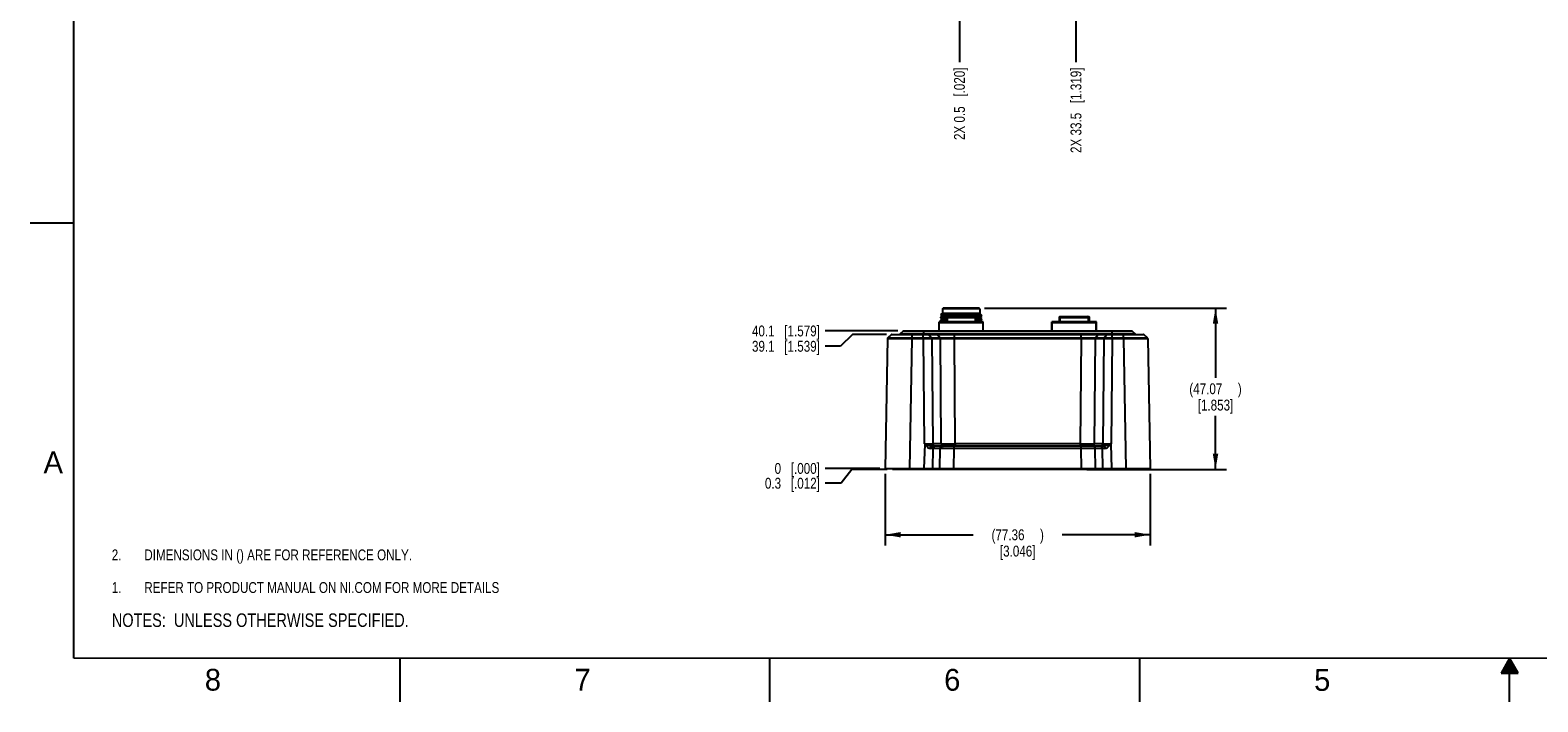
# Model space of a CAD drawing. Header units: inches. Extents: x 0 to 34, y 0 to 22.
# Tile 1 of 88: x 0 to 17.3, y 0 to 7.7. Entities that reach past the tile are written whole.
import ezdxf

# ---------------------------------------------------------------- set-up
doc = ezdxf.new("R2010")
doc.units = ezdxf.units.IN
doc.header["$LTSCALE"] = 1.87
doc.header["$MEASUREMENT"] = 0
doc.layers.get('0').update_dxf_attribs({"linetype": 'CONTINUOUS'})
doc.layers.add('DETAIL', color=7, linetype='CONTINUOUS')
doc.layers.add('DIMENSIONS', color=7, linetype='CONTINUOUS')
doc.styles.get("Standard").update_dxf_attribs({"font": 'txt', "width": 0.8})
doc.styles.add('TEXTSTYLE_2', font='txt')
doc.dimstyles.new('DIMSTYLE_1', dxfattribs={"dimtxt": 0.125, "dimasz": 0.18, "dimexe": 0.125, "dimexo": 0.0625, "dimgap": 0.03125, "dimtad": 0, "dimtih": 1, "dimtoh": 1, "dimdsep": 46, "dimtxsty": 'STANDARD', "dimblk": '_FILLED', "dimblk1": '_FILLED', "dimblk2": '_FILLED', "dimcen": 0.09, "dimadec": 0, "dimazin": 0, "dimtp": 0.001, "dimtm": 0.001, "dimtfac": 1, "dimtofl": 0, "dimtmove": 0, "dimatfit": 3, "dimldrblk": '_FILLED', "dimfxl": 1, "dimtolj": 1, "dimarcsym": 0})
doc.dimstyles.new('DIMSTYLE_2', dxfattribs={"dimtxt": 0.125, "dimasz": 0.18, "dimexe": 0.125, "dimexo": 0.0625, "dimgap": 0.03125, "dimtad": 0, "dimtih": 1, "dimtoh": 1, "dimdsep": 46, "dimtxsty": 'STANDARD', "dimblk": '_FILLED', "dimblk1": '_FILLED', "dimblk2": '_FILLED', "dimcen": 0.09, "dimadec": 0, "dimazin": 0, "dimtfac": 1, "dimtofl": 0, "dimtmove": 0, "dimatfit": 3, "dimldrblk": '_FILLED', "dimfxl": 1, "dimtolj": 1, "dimarcsym": 0})
doc.dimstyles.new('DIMSTYLE_3', dxfattribs={"dimtxt": 0.125, "dimasz": 0.18, "dimexe": 0.125, "dimexo": 0.0625, "dimgap": 0.0625, "dimtad": 0, "dimtih": 1, "dimtoh": 1, "dimdsep": 46, "dimtxsty": 'STANDARD', "dimblk": '_FILLED', "dimblk1": '_FILLED', "dimblk2": '_FILLED', "dimcen": 0.09, "dimadec": 0, "dimazin": 0, "dimtp": 0.001, "dimtm": 0.001, "dimtfac": 1, "dimtofl": 0, "dimtmove": 0, "dimatfit": 3, "dimldrblk": '_FILLED', "dimfxl": 1, "dimtolj": 1, "dimarcsym": 0})

# ---------------------------------------------------------------- blocks, each defined once
blk = doc.blocks.new('CUSTOM_NOTE_BL0', base_point=(3.625, 1.312))
at = {"color": 2, "linetype": 'CONTINUOUS', "width": 0.8}
for s, p in [('1.', (0.938, 1.25)), ('REFER TO PRODUCT MANUAL ON NI.COM FOR MORE DETAILS', (1.312, 1.25))]:
    blk.add_text(s, height=0.125, dxfattribs=at).set_placement(p)
blk = doc.blocks.new('*D0')
at = {"layer": 'DIMENSIONS', "color": 2, "linetype": 'CONTINUOUS'}
for p, q in [((9.441, 2.669), (9.32, 2.511)), ((9.847, 2.669), (9.441, 2.669)), ((9.32, 2.511), (9.137, 2.511))]:
    blk.add_line(p, q, dxfattribs=at)
at = {"layer": 'DIMENSIONS', "color": 2, "linetype": 'CONTINUOUS', "insert": (9.075, 2.573), "char_height": 0.125, "width": 1.025, "attachment_point": 3, "line_spacing_factor": 0.9}
blk.add_mtext('0.3{\\Ftxt.shx;\\W1.000000;\\H0.125000; }[.012]', dxfattribs=at)
blk = doc.blocks.new('_FILLED')
at = {"color": 0, "linetype": 'BYBLOCK'}
blk.add_solid([(0, 0), (-1, 0.174), (-1, -0.174)], dxfattribs=at)
blk = doc.blocks.new('*D1')
at = {"layer": 'DIMENSIONS', "color": 2, "linetype": 'CONTINUOUS'}
blk.add_line((9.762, 2.681), (9.137, 2.681), dxfattribs=at)
at = {"layer": 'DIMENSIONS', "color": 2, "linetype": 'CONTINUOUS', "insert": (9.075, 2.743), "char_height": 0.125, "width": 0.825, "attachment_point": 3, "line_spacing_factor": 0.9}
blk.add_mtext('0{\\Ftxt.shx;\\W1.000000;\\H0.125000; }[.000]', dxfattribs=at)
blk = doc.blocks.new('*D2')
at = {"layer": 'DIMENSIONS', "color": 2, "linetype": 'CONTINUOUS'}
for p, q in [((9.451, 4.22), (9.312, 4.084)), ((9.84, 4.22), (9.451, 4.22)), ((9.312, 4.084), (9.137, 4.084))]:
    blk.add_line(p, q, dxfattribs=at)
at = {"layer": 'DIMENSIONS', "color": 2, "linetype": 'CONTINUOUS', "insert": (9.075, 4.146), "char_height": 0.125, "width": 1.225, "attachment_point": 3, "line_spacing_factor": 0.9}
blk.add_mtext('39.1{\\Ftxt.shx;\\W1.000000;\\H0.125000; }[1.539]', dxfattribs=at)
blk = doc.blocks.new('*D3')
at = {"layer": 'DIMENSIONS', "color": 2, "linetype": 'CONTINUOUS'}
blk.add_line((9.971, 4.259), (9.137, 4.259), dxfattribs=at)
at = {"layer": 'DIMENSIONS', "color": 2, "linetype": 'CONTINUOUS', "insert": (9.075, 4.322), "char_height": 0.125, "width": 1.225, "attachment_point": 3, "line_spacing_factor": 0.9}
blk.add_mtext('40.1{\\Ftxt.shx;\\W1.000000;\\H0.125000; }[1.579]', dxfattribs=at)
blk = doc.blocks.new('*D4')
at = {"layer": 'DIMENSIONS', "color": 2, "linetype": 'CONTINUOUS'}
for p, q in [((10.967, 4.522), (13.746, 4.522)), ((13.621, 4.522), (13.621, 3.72)), ((13.621, 2.669), (13.621, 3.283)), ((12.143, 2.669), (13.746, 2.669))]:
    blk.add_line(p, q, dxfattribs=at)
at = {"layer": 'DIMENSIONS', "color": 2, "linetype": 'CONTINUOUS', "xscale": 0.18, "yscale": 0.18, "zscale": 0.18}
for p, rotation in [((13.621, 4.522), 90), ((13.621, 2.669), 270)]:
    blk.add_blockref('_FILLED', p, dxfattribs=dict(at, rotation=rotation))
at = {"layer": 'DIMENSIONS', "color": 2, "linetype": 'CONTINUOUS', "insert": (13.621, 3.658), "char_height": 0.125, "width": 0.9, "attachment_point": 2, "line_spacing_factor": 0.9}
blk.add_mtext('(47.07{\\Ftxt.shx;\\W1.600000;\\H0.125000; })\\P[1.853]', dxfattribs=at)
blk = doc.blocks.new('*D10')
at = {"layer": 'DIMENSIONS', "color": 2, "linetype": 'CONTINUOUS'}
for p, q in [((9.825, 2.618), (9.825, 1.794)), ((12.871, 2.618), (12.871, 1.794)), ((9.825, 1.919), (10.835, 1.919)), ((12.871, 1.919), (11.86, 1.919))]:
    blk.add_line(p, q, dxfattribs=at)
at = {"layer": 'DIMENSIONS', "color": 2, "linetype": 'CONTINUOUS', "xscale": 0.18, "yscale": 0.18, "zscale": 0.18, "rotation": 180}
blk.add_blockref('_FILLED', (9.825, 1.919), dxfattribs=at)
at = {"layer": 'DIMENSIONS', "color": 2, "linetype": 'CONTINUOUS', "xscale": 0.18, "yscale": 0.18, "zscale": 0.18}
blk.add_blockref('_FILLED', (12.871, 1.919), dxfattribs=at)
at = {"layer": 'DIMENSIONS', "color": 2, "linetype": 'CONTINUOUS', "insert": (11.348, 1.981), "char_height": 0.125, "width": 0.9, "attachment_point": 2, "line_spacing_factor": 0.9}
blk.add_mtext('(77.36{\\Ftxt.shx;\\W1.600000;\\H0.125000; })\\P[3.046]', dxfattribs=at)
blk = doc.blocks.new('*D31')
at = {"layer": 'DIMENSIONS', "color": 2, "linetype": 'CONTINUOUS'}
blk.add_line((10.679, 8.024), (10.679, 7.348), dxfattribs=at)
at = {"layer": 'DIMENSIONS', "color": 2, "linetype": 'CONTINUOUS', "insert": (10.616, 7.285), "char_height": 0.125, "width": 1.325, "attachment_point": 3, "rotation": 90, "line_spacing_factor": 0.9}
blk.add_mtext('2X 0.5{\\Ftxt.shx;\\W1.000000;\\H0.125000; }[.020]', dxfattribs=at)
blk = doc.blocks.new('*D32')
at = {"layer": 'DIMENSIONS', "color": 2, "linetype": 'CONTINUOUS'}
blk.add_line((12.017, 8.024), (12.017, 7.348), dxfattribs=at)
at = {"layer": 'DIMENSIONS', "color": 2, "linetype": 'CONTINUOUS', "insert": (11.955, 7.285), "char_height": 0.125, "width": 1.525, "attachment_point": 3, "rotation": 90, "line_spacing_factor": 0.9}
blk.add_mtext('2X 33.5{\\Ftxt.shx;\\W1.000000;\\H0.125000; }[1.319]', dxfattribs=at)
blk = doc.blocks.new('NOTES_HEADER_BL1', base_point=(3.1215, 0.9375))
at = {"layer": 'DETAIL', "color": 2, "linetype": 'CONTINUOUS', "width": 0.8}
blk.add_text('NOTES:  UNLESS OTHERWISE SPECIFIED.', height=0.156, dxfattribs=at).set_placement((0.9375, 0.8595))
blk = doc.blocks.new('DIMS_REF_BL3', base_point=(3.125, 1.687))
at = {"layer": 'DETAIL', "color": 2, "linetype": 'CONTINUOUS', "width": 0.8}
for s, p in [('2.', (0.938, 1.625)), ('DIMENSIONS IN () ARE FOR REFERENCE ONLY.', (1.312, 1.625))]:
    blk.add_text(s, height=0.125, dxfattribs=at).set_placement(p)

msp = doc.modelspace()

# ---------------------------------------------------------------- linework, layer by layer
at = {"color": 2, "linetype": 'CONTINUOUS'}
for p, q in [((0, 5.5), (0.5, 5.5)), ((4.25, 0), (4.25, 0.5)), ((8.5, 0), (8.5, 0.5)), ((12.75, 0), (12.75, 0.5)), ((17, 0.5), (16.902, 0.33)), ((16.913, 0.35), (17.087, 0.35)), ((16.919, 0.36), (17.081, 0.36)), ((16.925, 0.37), (17.075, 0.37)), ((16.931, 0.38), (17.069, 0.38)), ((16.937, 0.39), (17.064, 0.39)), ((16.942, 0.4), (17.058, 0.4)), ((16.948, 0.41), (17.052, 0.41)), ((16.954, 0.42), (17.046, 0.42)), ((16.96, 0.43), (17.04, 0.43)), ((16.965, 0.44), (17.035, 0.44)), ((16.971, 0.45), (17.029, 0.45)), ((16.977, 0.46), (17.023, 0.46)), ((16.983, 0.47), (17.017, 0.47)), ((16.988, 0.48), (17.012, 0.48)), ((16.994, 0.49), (17.006, 0.49)), ((17.098, 0.33), (17, 0.5)), ((17, 0), (17, 0.5)), ((16.902, 0.33), (17.098, 0.33)), ((16.908, 0.34), (17.092, 0.34))]:
    msp.add_line(p, q, dxfattribs=at)
at = {"color": 7, "linetype": 'CONTINUOUS'}
for p, q in [((10.484, 4.514), (10.492, 4.522)), ((10.484, 4.514), (10.484, 4.463)), ((10.913, 4.514), (10.484, 4.514)), ((10.905, 4.522), (10.492, 4.522)), ((10.913, 4.514), (10.905, 4.522)), ((10.913, 4.514), (10.913, 4.463)), ((10.446, 4.259), (10.446, 4.364)), ((10.95, 4.364), (10.446, 4.364)), ((10.95, 4.351), (10.446, 4.351)), ((10.484, 4.463), (10.462, 4.45)), ((10.462, 4.45), (10.462, 4.449)), ((10.462, 4.45), (10.467, 4.45)), ((10.462, 4.449), (10.462, 4.449)), ((10.462, 4.449), (10.481, 4.438)), ((10.462, 4.449), (10.462, 4.449)), ((10.481, 4.429), (10.462, 4.418)), ((10.462, 4.418), (10.462, 4.41)), ((10.462, 4.418), (10.462, 4.418)), ((10.462, 4.409), (10.462, 4.41)), ((10.462, 4.409), (10.481, 4.399)), ((10.481, 4.389), (10.462, 4.378)), ((10.462, 4.378), (10.462, 4.378)), ((10.462, 4.378), (10.462, 4.37)), ((10.462, 4.37), (10.462, 4.37)), ((10.462, 4.37), (10.472, 4.364)), ((10.481, 4.399), (10.481, 4.399)), ((10.484, 4.463), (10.913, 4.463)), ((10.536, 4.412), (10.536, 4.364)), ((10.861, 4.412), (10.536, 4.412)), ((10.849, 4.423), (10.548, 4.423)), ((10.56, 4.423), (10.564, 4.424)), ((10.564, 4.424), (10.57, 4.424)), ((10.57, 4.424), (10.571, 4.424)), ((10.571, 4.424), (10.576, 4.424)), ((10.576, 4.424), (10.581, 4.424)), ((10.581, 4.424), (10.584, 4.424)), ((10.584, 4.424), (10.586, 4.424)), ((10.586, 4.424), (10.589, 4.424)), ((10.589, 4.424), (10.597, 4.425)), ((10.836, 4.423), (10.848, 4.424)), ((10.848, 4.424), (10.848, 4.424)), ((10.848, 4.424), (10.849, 4.424)), ((10.861, 4.414), (10.861, 4.414)), ((10.861, 4.412), (10.861, 4.364)), ((10.861, 4.409), (10.861, 4.409)), ((10.913, 4.463), (10.918, 4.46)), ((10.913, 4.453), (10.913, 4.453)), ((10.913, 4.414), (10.913, 4.414)), ((10.915, 4.458), (10.918, 4.459)), ((10.915, 4.458), (10.915, 4.458)), ((10.934, 4.437), (10.915, 4.448)), ((10.915, 4.418), (10.934, 4.429)), ((10.934, 4.398), (10.915, 4.409)), ((10.915, 4.379), (10.934, 4.39)), ((10.924, 4.364), (10.915, 4.37)), ((10.916, 4.459), (10.918, 4.459)), ((10.918, 4.459), (10.918, 4.46)), ((10.934, 4.429), (10.934, 4.437)), ((10.934, 4.437), (10.934, 4.437)), ((10.934, 4.429), (10.934, 4.429)), ((10.934, 4.429), (10.934, 4.429)), ((10.934, 4.39), (10.934, 4.398)), ((10.934, 4.398), (10.934, 4.398)), ((10.934, 4.39), (10.934, 4.39)), ((10.95, 4.259), (10.95, 4.364)), ((11.742, 4.259), (11.742, 4.364)), ((12.253, 4.364), (11.742, 4.364)), ((12.253, 4.351), (11.742, 4.351)), ((11.745, 4.259), (11.745, 4.364)), ((11.827, 4.42), (11.827, 4.364)), ((11.827, 4.364), (11.827, 4.42)), ((11.841, 4.42), (11.827, 4.42)), ((12.165, 4.423), (11.831, 4.423)), ((11.837, 4.364), (11.837, 4.412)), ((12.16, 4.412), (11.837, 4.412)), ((12.169, 4.42), (12.157, 4.42)), ((12.16, 4.364), (12.16, 4.412)), ((12.169, 4.42), (12.169, 4.364)), ((12.249, 4.259), (12.249, 4.364)), ((12.253, 4.259), (12.253, 4.364)), ((9.851, 4.17), (9.825, 2.681)), ((9.852, 4.17), (9.851, 4.17)), ((9.871, 4.17), (9.852, 4.17)), ((9.853, 4.175), (9.897, 4.218)), ((9.897, 4.218), (9.853, 4.175)), ((9.897, 4.218), (9.91, 4.218)), ((9.902, 4.22), (12.793, 4.22)), ((9.91, 4.218), (9.92, 4.218)), ((9.92, 4.218), (10.106, 4.218)), ((10.031, 4.258), (9.993, 4.221)), ((10.265, 4.221), (9.993, 4.221)), ((10.031, 4.258), (10.265, 4.258)), ((10.033, 4.259), (12.662, 4.259)), ((10.13, 4.17), (10.104, 2.681)), ((10.106, 4.218), (10.13, 4.218)), ((10.13, 4.22), (10.13, 4.175)), ((10.13, 4.218), (10.263, 4.218)), ((10.263, 4.175), (10.13, 4.175)), ((10.13, 4.17), (10.13, 4.175)), ((10.263, 4.17), (10.13, 4.17)), ((10.263, 4.22), (10.263, 4.218)), ((10.263, 4.175), (10.263, 4.218)), ((10.263, 4.218), (10.29, 4.218)), ((10.263, 4.17), (10.263, 4.175)), ((10.263, 4.17), (10.274, 2.964)), ((10.265, 4.259), (10.265, 4.258)), ((10.265, 4.258), (10.265, 4.221)), ((10.265, 4.258), (12.43, 4.258)), ((12.43, 4.221), (10.265, 4.221)), ((10.29, 4.218), (10.318, 4.218)), ((10.318, 4.218), (10.322, 4.218)), ((10.358, 4.175), (10.322, 4.218)), ((10.322, 4.218), (10.421, 4.218)), ((10.457, 4.175), (10.358, 4.175)), ((10.36, 4.17), (10.371, 2.964)), ((10.459, 4.17), (10.36, 4.17)), ((10.457, 4.175), (10.421, 4.218)), ((10.421, 4.218), (10.447, 4.218)), ((10.447, 4.218), (10.602, 4.218)), ((10.47, 2.964), (10.459, 4.17)), ((10.602, 4.218), (10.62, 4.218)), ((10.62, 4.22), (10.62, 4.218)), ((10.62, 4.175), (10.62, 4.218)), ((10.62, 4.218), (12.076, 4.218)), ((12.076, 4.175), (10.62, 4.175)), ((10.62, 4.17), (10.62, 4.175)), ((10.631, 2.964), (10.62, 4.17)), ((12.076, 4.17), (10.62, 4.17)), ((12.076, 4.17), (12.065, 2.964)), ((12.076, 4.22), (12.076, 4.218)), ((12.076, 4.175), (12.076, 4.218)), ((12.076, 4.218), (12.094, 4.218)), ((12.076, 4.17), (12.076, 4.175)), ((12.094, 4.218), (12.25, 4.218)), ((12.237, 4.17), (12.226, 2.964)), ((12.336, 4.17), (12.237, 4.17)), ((12.239, 4.175), (12.274, 4.218)), ((12.338, 4.175), (12.239, 4.175)), ((12.25, 4.218), (12.274, 4.218)), ((12.274, 4.218), (12.373, 4.218)), ((12.336, 4.17), (12.325, 2.964)), ((12.338, 4.175), (12.373, 4.218)), ((12.373, 4.218), (12.382, 4.218)), ((12.382, 4.218), (12.405, 4.218)), ((12.405, 4.218), (12.432, 4.218)), ((12.432, 4.17), (12.421, 2.964)), ((12.43, 4.259), (12.43, 4.221)), ((12.43, 4.258), (12.665, 4.258)), ((12.703, 4.221), (12.43, 4.221)), ((12.432, 4.22), (12.432, 4.218)), ((12.432, 4.218), (12.565, 4.218)), ((12.432, 4.175), (12.432, 4.218)), ((12.565, 4.175), (12.432, 4.175)), ((12.432, 4.17), (12.432, 4.175)), ((12.565, 4.17), (12.432, 4.17)), ((12.565, 4.22), (12.565, 4.218)), ((12.565, 4.175), (12.565, 4.218)), ((12.565, 4.218), (12.775, 4.218)), ((12.565, 4.17), (12.591, 2.681)), ((12.665, 4.258), (12.703, 4.221)), ((12.775, 4.218), (12.798, 4.218)), ((12.798, 4.218), (12.799, 4.218)), ((12.842, 4.175), (12.799, 4.218)), ((12.842, 4.175), (12.799, 4.218)), ((12.842, 4.175), (12.834, 4.175)), ((12.845, 4.17), (12.836, 4.17)), ((12.842, 4.175), (12.842, 4.175)), ((12.845, 4.17), (12.871, 2.681)), ((10.279, 2.96), (10.271, 2.681)), ((10.281, 2.962), (10.279, 2.96)), ((10.47, 2.964), (10.371, 2.964)), ((10.631, 2.964), (10.631, 2.937)), ((12.065, 2.964), (10.631, 2.964)), ((12.065, 2.964), (12.065, 2.937)), ((12.325, 2.964), (12.226, 2.964)), ((12.421, 2.964), (12.415, 2.962)), ((12.417, 2.96), (12.421, 2.964)), ((12.417, 2.96), (12.425, 2.681)), ((12.335, 2.937), (10.36, 2.937)), ((10.374, 2.91), (10.367, 2.681)), ((10.458, 2.91), (10.374, 2.91)), ((10.454, 2.681), (10.458, 2.91)), ((10.615, 2.681), (10.619, 2.91)), ((10.619, 2.91), (10.619, 2.937)), ((12.077, 2.91), (10.619, 2.91)), ((12.077, 2.91), (12.077, 2.937)), ((12.081, 2.681), (12.077, 2.91)), ((12.321, 2.91), (12.238, 2.91)), ((12.242, 2.681), (12.238, 2.91)), ((12.328, 2.681), (12.321, 2.91)), ((9.825, 2.681), (12.871, 2.681)), ((9.91, 2.669), (9.91, 2.681)), ((12.786, 2.669), (9.91, 2.669)), ((10.101, 2.669), (10.101, 2.681)), ((10.273, 2.681), (10.273, 2.669)), ((10.439, 2.681), (10.438, 2.669)), ((10.525, 2.669), (10.525, 2.681)), ((10.615, 2.669), (10.615, 2.681)), ((12.081, 2.669), (12.081, 2.681)), ((12.171, 2.669), (12.171, 2.681)), ((12.257, 2.669), (12.257, 2.681)), ((12.423, 2.669), (12.423, 2.681)), ((12.595, 2.669), (12.595, 2.681)), ((12.786, 2.669), (12.785, 2.681))]:
    msp.add_line(p, q, dxfattribs=at)
at = {"color": 7, "linetype": 'CONTINUOUS', "const_width": 0.02}
for points in [[(0.5, 21.5), (0.5, 0.5)], [(0.5, 0.5), (33.5, 0.5)]]:
    msp.add_lwpolyline(points, dxfattribs=at)
at = {"color": 7, "linetype": 'CONTINUOUS'}
for points in [[(10.481, 4.438), (10.482, 4.437), (10.483, 4.436), (10.484, 4.434), (10.484, 4.433)], [(10.484, 4.433), (10.484, 4.433), (10.483, 4.431), (10.482, 4.429), (10.481, 4.429)], [(10.481, 4.399), (10.482, 4.398), (10.483, 4.396), (10.484, 4.394), (10.484, 4.394)], [(10.484, 4.394), (10.484, 4.393), (10.483, 4.391), (10.482, 4.39), (10.481, 4.389)], [(10.913, 4.453), (10.913, 4.453), (10.914, 4.456), (10.915, 4.457), (10.915, 4.458)], [(10.915, 4.448), (10.915, 4.449), (10.914, 4.45), (10.913, 4.453), (10.913, 4.453)], [(10.913, 4.414), (10.913, 4.414), (10.914, 4.416), (10.915, 4.418), (10.915, 4.418)], [(10.915, 4.409), (10.915, 4.409), (10.914, 4.411), (10.913, 4.413), (10.913, 4.414)], [(10.913, 4.374), (10.913, 4.375), (10.914, 4.377), (10.915, 4.378), (10.915, 4.379)], [(10.915, 4.37), (10.915, 4.37), (10.914, 4.371), (10.913, 4.374), (10.913, 4.374)], [(9.853, 4.175), (9.852, 4.174), (9.851, 4.17)], [(12.845, 4.17), (12.843, 4.174), (12.842, 4.175)]]:
    msp.add_lwpolyline(points, dxfattribs=at)
for centre, radius, start, end in [((10.482, 4.4), 0.00135, 238.4489, 240.0239), ((10.548, 4.412), 0.0118, 90, 180), ((10.849, 4.412), 0.0118, 0, 90), ((11.831, 4.42), 0.00394, 90, 180), ((12.148, 4.412), 0.0118, 0, 90), ((12.165, 4.42), 0.00394, 0, 90), ((9.859, 4.17), 0.00787, 134.4999, 179), ((9.902, 4.212), 0.00787, 90, 134.5), ((9.995, 4.218), 0.00394, 134.25, 154.507), ((10.033, 4.256), 0.00394, 90, 134.25), ((10.842, 4.155), 1.723, 0.4968, 0.679), ((12.662, 4.256), 0.00394, 45.75, 90), ((12.7, 4.218), 0.00394, 25.493, 45.75), ((12.793, 4.212), 0.00787, 45.5, 90), ((12.809, 0.97), 3.2, 89.51, 89.7605), ((12.837, 4.17), 0.00787, 1, 45.5), ((10.323, 19.043), 16.08, 269.8277, 270.1723), ((10.658, 4.229), 1.322, 253.1412, 253.4328), ((10.553, 3.315), 0.448, 231.5889, 232.3924), ((10.55, 61.526), 58.563, 269.92113, 270.07887), ((12.145, 47.611), 44.647, 269.8965, 270.1035), ((12.373, 24.047), 21.083, 269.8686, 270.1314), ((11.51, 2.258), 1.146, 37.7344, 37.8564), ((10.388, -6.537), 9.447, 90.0844, 90.2637), ((12.157, -19.422), 22.332, 89.7933, 90.2067), ((12.301, -8.965), 11.875, 89.7598, 89.9027)]:
    msp.add_arc(centre, radius, start, end, dxfattribs=at)
for points, knots in [([(10.462, 4.449), (10.462, 4.449), (10.463, 4.45), (10.464, 4.45), (10.466, 4.45), (10.467, 4.45)], [0, 0, 0, 0, 0.131679, 0.341022, 1, 1, 1, 1]), ([(10.462, 4.418), (10.463, 4.418), (10.463, 4.418), (10.465, 4.418), (10.467, 4.419), (10.469, 4.419), (10.473, 4.419), (10.478, 4.42), (10.486, 4.42), (10.498, 4.421), (10.512, 4.422), (10.527, 4.422), (10.538, 4.423), (10.544, 4.423)], [0, 0, 0, 0, 0.011193, 0.029522, 0.055071, 0.087819, 0.127715, 0.174696, 0.289529, 0.431041, 0.597736, 0.78806, 1, 1, 1, 1]), ([(10.462, 4.41), (10.462, 4.41), (10.463, 4.41), (10.463, 4.41), (10.465, 4.411), (10.467, 4.411), (10.47, 4.411), (10.475, 4.412), (10.482, 4.412), (10.493, 4.413), (10.505, 4.414), (10.52, 4.414), (10.531, 4.415), (10.536, 4.415)], [0, 0, 0, 0, 0.005928, 0.018929, 0.039837, 0.068805, 0.10579, 0.150674, 0.263601, 0.406489, 0.578142, 0.77672, 1, 1, 1, 1]), ([(10.462, 4.378), (10.462, 4.379), (10.463, 4.379), (10.465, 4.379), (10.466, 4.379), (10.47, 4.38), (10.476, 4.38), (10.484, 4.381), (10.494, 4.381), (10.506, 4.382), (10.52, 4.383), (10.53, 4.383), (10.535, 4.383)], [0, 0, 0, 0, 0.011435, 0.029871, 0.055461, 0.088239, 0.175056, 0.289464, 0.430502, 0.597056, 0.787481, 1, 1, 1, 1]), ([(10.462, 4.37), (10.462, 4.37), (10.462, 4.371), (10.463, 4.371), (10.465, 4.371), (10.467, 4.372), (10.47, 4.372), (10.474, 4.372), (10.482, 4.373), (10.492, 4.374), (10.505, 4.374), (10.519, 4.375), (10.53, 4.375), (10.535, 4.375)], [0, 0, 0, 0, 0.005907, 0.018959, 0.039929, 0.06888, 0.105767, 0.150518, 0.263262, 0.406293, 0.578035, 0.776577, 1, 1, 1, 1]), ([(10.467, 4.45), (10.471, 4.451), (10.481, 4.451), (10.499, 4.451), (10.523, 4.452), (10.563, 4.453), (10.623, 4.454), (10.672, 4.454), (10.698, 4.455)], [0, 0, 0, 0, 0.051897, 0.130705, 0.23426, 0.359683, 0.66112, 1, 1, 1, 1]), ([(10.481, 4.438), (10.481, 4.438), (10.481, 4.438), (10.481, 4.439), (10.481, 4.439), (10.482, 4.439), (10.483, 4.439), (10.485, 4.439), (10.487, 4.44), (10.49, 4.44), (10.494, 4.44), (10.497, 4.441), (10.504, 4.441), (10.512, 4.442), (10.524, 4.442), (10.538, 4.443), (10.553, 4.443), (10.569, 4.444), (10.587, 4.445), (10.612, 4.446), (10.646, 4.447), (10.688, 4.448), (10.73, 4.449), (10.77, 4.45), (10.808, 4.451), (10.838, 4.452), (10.859, 4.453), (10.872, 4.454), (10.884, 4.454), (10.894, 4.455), (10.902, 4.456), (10.908, 4.456), (10.911, 4.457), (10.913, 4.457), (10.914, 4.457), (10.915, 4.457), (10.915, 4.458)], [0, 0, 0, 0, 0.00094, 0.001862, 0.00269, 0.003797, 0.006873, 0.011108, 0.016502, 0.023047, 0.030735, 0.039555, 0.049493, 0.072607, 0.09982, 0.130869, 0.165489, 0.203353, 0.244069, 0.287242, 0.379344, 0.476113, 0.573828, 0.668762, 0.757229, 0.835891, 0.870561, 0.901664, 0.928934, 0.952108, 0.970932, 0.98523, 0.990658, 0.994927, 0.998035, 1, 1, 1, 1]), ([(10.481, 4.429), (10.481, 4.429), (10.482, 4.429), (10.483, 4.429), (10.485, 4.43), (10.489, 4.43), (10.494, 4.431), (10.502, 4.431), (10.512, 4.432), (10.524, 4.432), (10.538, 4.433), (10.559, 4.434), (10.588, 4.435), (10.626, 4.436), (10.667, 4.437), (10.709, 4.439), (10.751, 4.44), (10.784, 4.441), (10.81, 4.442), (10.827, 4.442), (10.844, 4.443), (10.859, 4.443), (10.872, 4.444), (10.884, 4.445), (10.893, 4.445), (10.899, 4.446), (10.903, 4.446), (10.906, 4.446), (10.909, 4.447), (10.911, 4.447), (10.913, 4.447), (10.914, 4.447), (10.915, 4.448), (10.915, 4.448), (10.916, 4.448), (10.915, 4.448), (10.915, 4.448)], [0, 0, 0, 0, 0.001959, 0.005069, 0.009346, 0.014786, 0.029111, 0.047947, 0.07112, 0.098391, 0.129516, 0.164201, 0.242848, 0.331335, 0.426255, 0.523969, 0.620727, 0.712812, 0.755991, 0.796701, 0.834539, 0.869158, 0.900225, 0.927423, 0.950512, 0.960449, 0.969278, 0.976974, 0.983522, 0.988914, 0.993145, 0.996214, 0.997318, 0.998143, 0.999061, 1, 1, 1, 1]), ([(10.481, 4.399), (10.481, 4.399), (10.481, 4.399), (10.481, 4.399), (10.482, 4.4), (10.483, 4.4), (10.485, 4.4), (10.487, 4.4), (10.49, 4.401), (10.493, 4.401), (10.497, 4.401), (10.503, 4.402), (10.511, 4.402), (10.523, 4.403), (10.531, 4.403), (10.535, 4.403)], [0, 0, 0, 0, 0.006962, 0.014268, 0.029272, 0.052943, 0.08543, 0.126747, 0.176863, 0.235719, 0.303164, 0.379018, 0.555217, 0.76283, 1, 1, 1, 1]), ([(10.481, 4.389), (10.481, 4.389), (10.482, 4.39), (10.483, 4.39), (10.486, 4.39), (10.491, 4.391), (10.497, 4.391), (10.505, 4.392), (10.514, 4.393), (10.524, 4.393), (10.532, 4.393), (10.535, 4.394)], [0, 0, 0, 0, 0.012883, 0.032477, 0.092177, 0.179211, 0.293239, 0.433415, 0.59868, 0.78796, 1, 1, 1, 1]), ([(10.484, 4.433), (10.484, 4.433), (10.484, 4.434), (10.485, 4.434), (10.486, 4.434), (10.488, 4.435), (10.49, 4.435), (10.494, 4.435), (10.501, 4.436), (10.51, 4.436), (10.52, 4.437), (10.533, 4.438), (10.547, 4.438), (10.563, 4.439), (10.586, 4.44), (10.617, 4.441), (10.657, 4.442), (10.684, 4.443), (10.698, 4.443)], [0, 0, 0, 0, 0.001867, 0.005747, 0.011925, 0.020435, 0.031271, 0.044412, 0.077516, 0.119501, 0.169929, 0.228316, 0.294146, 0.366757, 0.445441, 0.618036, 0.805276, 1, 1, 1, 1]), ([(10.484, 4.394), (10.484, 4.394), (10.484, 4.394), (10.485, 4.395), (10.486, 4.395), (10.488, 4.395), (10.492, 4.396), (10.498, 4.396), (10.505, 4.397), (10.514, 4.397), (10.524, 4.398), (10.532, 4.398), (10.535, 4.398)], [0, 0, 0, 0, 0.006701, 0.01999, 0.040903, 0.069613, 0.150465, 0.262345, 0.404505, 0.57571, 0.774677, 1, 1, 1, 1]), ([(10.597, 4.425), (10.616, 4.425), (10.654, 4.426), (10.703, 4.427), (10.742, 4.429), (10.77, 4.429), (10.798, 4.43), (10.824, 4.431), (10.848, 4.432), (10.869, 4.432), (10.888, 4.433), (10.902, 4.434), (10.912, 4.434), (10.918, 4.435), (10.923, 4.435), (10.927, 4.436), (10.93, 4.436), (10.932, 4.436), (10.934, 4.437), (10.934, 4.437), (10.934, 4.437), (10.934, 4.437)], [0, 0, 0, 0, 0.166783, 0.341961, 0.42924, 0.514481, 0.596324, 0.673472, 0.744728, 0.80893, 0.865094, 0.912335, 0.932353, 0.949875, 0.964841, 0.977192, 0.98687, 0.993843, 0.998135, 0.999322, 1, 1, 1, 1]), ([(10.698, 4.455), (10.724, 4.455), (10.761, 4.455), (10.809, 4.456), (10.84, 4.457), (10.867, 4.457), (10.889, 4.458), (10.903, 4.458), (10.911, 4.459), (10.915, 4.459), (10.916, 4.459)], [0, 0, 0, 0, 0.350981, 0.512373, 0.65778, 0.782762, 0.883444, 0.956639, 0.982167, 1, 1, 1, 1]), ([(10.698, 4.443), (10.712, 4.444), (10.74, 4.444), (10.779, 4.446), (10.811, 4.447), (10.834, 4.447), (10.849, 4.448), (10.864, 4.449), (10.876, 4.449), (10.887, 4.45), (10.896, 4.45), (10.902, 4.451), (10.906, 4.451), (10.908, 4.452), (10.91, 4.452), (10.912, 4.452), (10.912, 4.453), (10.913, 4.453), (10.913, 4.453)], [0, 0, 0, 0, 0.194696, 0.381923, 0.554499, 0.633187, 0.705781, 0.771612, 0.830016, 0.880432, 0.92242, 0.955555, 0.968696, 0.979526, 0.988035, 0.994221, 0.998121, 1, 1, 1, 1]), ([(10.849, 4.424), (10.855, 4.424), (10.866, 4.424), (10.882, 4.425), (10.895, 4.426), (10.907, 4.426), (10.917, 4.427), (10.925, 4.428), (10.93, 4.428), (10.932, 4.429), (10.933, 4.429), (10.934, 4.429)], [0, 0, 0, 0, 0.20594, 0.39184, 0.555815, 0.696403, 0.812179, 0.901778, 0.964454, 0.985613, 1, 1, 1, 1]), ([(10.861, 4.414), (10.865, 4.414), (10.872, 4.414), (10.882, 4.415), (10.891, 4.416), (10.899, 4.416), (10.905, 4.417), (10.91, 4.417), (10.913, 4.418), (10.915, 4.418), (10.915, 4.418), (10.915, 4.418)], [0, 0, 0, 0, 0.21193, 0.40126, 0.566574, 0.70665, 0.820659, 0.907844, 0.967568, 0.98713, 1, 1, 1, 1]), ([(10.861, 4.409), (10.865, 4.409), (10.872, 4.41), (10.883, 4.41), (10.892, 4.411), (10.899, 4.411), (10.905, 4.412), (10.909, 4.412), (10.911, 4.413), (10.912, 4.413), (10.912, 4.413), (10.913, 4.413), (10.913, 4.414)], [0, 0, 0, 0, 0.225183, 0.42415, 0.595406, 0.737486, 0.849338, 0.930324, 0.959093, 0.980023, 0.993292, 1, 1, 1, 1]), ([(10.861, 4.404), (10.865, 4.404), (10.873, 4.405), (10.885, 4.405), (10.893, 4.406), (10.899, 4.406), (10.903, 4.407), (10.906, 4.407), (10.909, 4.407), (10.911, 4.407), (10.913, 4.408), (10.914, 4.408), (10.915, 4.408), (10.915, 4.408), (10.916, 4.409), (10.915, 4.409), (10.915, 4.409)], [0, 0, 0, 0, 0.23772, 0.445802, 0.622378, 0.698274, 0.765643, 0.824375, 0.874372, 0.915543, 0.947815, 0.971156, 0.979513, 0.985741, 0.992692, 1, 1, 1, 1]), ([(10.861, 4.393), (10.867, 4.393), (10.877, 4.393), (10.892, 4.394), (10.904, 4.395), (10.915, 4.395), (10.922, 4.396), (10.927, 4.396), (10.929, 4.397), (10.931, 4.397), (10.933, 4.397), (10.934, 4.397), (10.934, 4.398), (10.934, 4.398)], [0, 0, 0, 0, 0.223449, 0.421915, 0.593486, 0.736504, 0.849358, 0.89412, 0.931006, 0.959957, 0.980944, 0.99404, 1, 1, 1, 1]), ([(10.861, 4.385), (10.866, 4.385), (10.876, 4.386), (10.89, 4.386), (10.902, 4.387), (10.912, 4.387), (10.921, 4.388), (10.926, 4.388), (10.93, 4.389), (10.932, 4.389), (10.933, 4.389), (10.934, 4.39), (10.934, 4.39)], [0, 0, 0, 0, 0.212352, 0.402641, 0.569174, 0.710268, 0.824584, 0.911356, 0.944205, 0.969934, 0.988505, 1, 1, 1, 1]), ([(10.861, 4.375), (10.865, 4.375), (10.872, 4.375), (10.882, 4.376), (10.891, 4.376), (10.899, 4.377), (10.905, 4.377), (10.91, 4.378), (10.913, 4.378), (10.915, 4.379), (10.915, 4.379), (10.915, 4.379)], [0, 0, 0, 0, 0.211904, 0.40112, 0.56642, 0.706586, 0.820543, 0.907669, 0.967504, 0.987124, 1, 1, 1, 1]), ([(10.861, 4.37), (10.865, 4.37), (10.872, 4.37), (10.883, 4.371), (10.892, 4.371), (10.899, 4.372), (10.905, 4.372), (10.909, 4.373), (10.911, 4.373), (10.912, 4.374), (10.912, 4.374), (10.913, 4.374), (10.913, 4.374)], [0, 0, 0, 0, 0.225251, 0.424332, 0.595575, 0.737614, 0.84954, 0.930526, 0.959216, 0.980064, 0.993299, 1, 1, 1, 1]), ([(10.861, 4.365), (10.865, 4.365), (10.873, 4.365), (10.885, 4.366), (10.893, 4.366), (10.899, 4.367), (10.903, 4.367), (10.906, 4.367), (10.909, 4.368), (10.911, 4.368), (10.913, 4.368), (10.914, 4.369), (10.915, 4.369), (10.915, 4.369), (10.916, 4.369), (10.915, 4.37), (10.915, 4.37)], [0, 0, 0, 0, 0.237792, 0.445999, 0.622548, 0.698401, 0.765778, 0.824545, 0.874572, 0.915736, 0.947938, 0.971189, 0.979521, 0.985737, 0.992689, 1, 1, 1, 1]), ([(11.827, 4.42), (11.827, 4.421), (11.828, 4.423), (11.83, 4.423), (11.831, 4.423)], [0, 0, 0, 0, 0.50069, 1, 1, 1, 1]), ([(11.837, 4.412), (11.837, 4.413), (11.838, 4.416), (11.841, 4.42), (11.845, 4.423), (11.848, 4.423), (11.849, 4.423)], [0, 0, 0, 0, 0.249977, 0.499927, 0.749917, 1, 1, 1, 1]), ([(10.13, 4.175), (10.112, 4.175), (10.076, 4.175), (10.024, 4.175), (9.975, 4.175), (9.938, 4.175), (9.912, 4.175), (9.897, 4.175), (9.883, 4.175), (9.872, 4.175), (9.864, 4.175), (9.859, 4.175), (9.856, 4.175), (9.855, 4.175), (9.854, 4.175), (9.853, 4.175)], [0, 0, 0, 0, 0.197456, 0.389352, 0.567842, 0.723279, 0.789473, 0.84686, 0.894985, 0.933708, 0.963168, 0.983706, 0.990776, 0.9958, 1, 1, 1, 1]), ([(10.13, 4.17), (10.078, 4.17), (9.992, 4.17), (9.905, 4.17), (9.871, 4.17)], [0, 0, 0, 0, 0.603818, 1, 1, 1, 1]), ([(10.358, 4.175), (10.352, 4.175), (10.32, 4.175), (10.289, 4.175), (10.263, 4.175)], [0, 0, 0, 0, 0.195207, 1, 1, 1, 1]), ([(10.36, 4.17), (10.354, 4.17), (10.321, 4.17), (10.289, 4.17), (10.263, 4.17)], [0, 0, 0, 0, 0.195212, 1, 1, 1, 1]), ([(10.62, 4.175), (10.589, 4.175), (10.535, 4.175), (10.481, 4.175), (10.457, 4.175)], [0, 0, 0, 0, 0.563768, 1, 1, 1, 1]), ([(10.62, 4.17), (10.59, 4.17), (10.536, 4.17), (10.482, 4.17), (10.459, 4.17)], [0, 0, 0, 0, 0.563771, 1, 1, 1, 1]), ([(12.239, 4.175), (12.215, 4.175), (12.161, 4.175), (12.106, 4.175), (12.076, 4.175)], [0, 0, 0, 0, 0.436384, 1, 1, 1, 1]), ([(12.237, 4.17), (12.213, 4.17), (12.16, 4.17), (12.106, 4.17), (12.076, 4.17)], [0, 0, 0, 0, 0.43638, 1, 1, 1, 1]), ([(12.432, 4.17), (12.423, 4.17), (12.391, 4.17), (12.359, 4.17), (12.336, 4.17)], [0, 0, 0, 0, 0.290306, 1, 1, 1, 1]), ([(12.432, 4.175), (12.423, 4.175), (12.392, 4.175), (12.36, 4.175), (12.338, 4.175)], [0, 0, 0, 0, 0.29031, 1, 1, 1, 1]), ([(12.834, 4.175), (12.802, 4.176), (12.712, 4.175), (12.623, 4.175), (12.565, 4.175)], [0, 0, 0, 0, 0.360195, 1, 1, 1, 1]), ([(12.822, 4.17), (12.788, 4.17), (12.702, 4.17), (12.617, 4.17), (12.565, 4.17)], [0, 0, 0, 0, 0.400633, 1, 1, 1, 1]), ([(10.279, 2.96), (10.281, 2.958), (10.284, 2.954), (10.291, 2.946), (10.296, 2.94), (10.3, 2.937)], [0, 0, 0, 0, 0.250778, 0.501215, 1, 1, 1, 1]), ([(10.312, 2.95), (10.307, 2.952), (10.296, 2.956), (10.286, 2.96), (10.281, 2.962)], [0, 0, 0, 0, 0.499556, 1, 1, 1, 1]), ([(10.36, 2.937), (10.352, 2.937), (10.336, 2.941), (10.32, 2.947), (10.312, 2.95)], [0, 0, 0, 0, 0.496593, 1, 1, 1, 1]), ([(10.371, 2.964), (10.371, 2.961), (10.372, 2.953), (10.377, 2.944), (10.382, 2.94)], [0, 0, 0, 0, 0.26555, 1, 1, 1, 1]), ([(10.47, 2.964), (10.47, 2.959), (10.472, 2.95), (10.478, 2.942), (10.482, 2.94)], [0, 0, 0, 0, 0.520376, 1, 1, 1, 1]), ([(12.226, 2.964), (12.226, 2.959), (12.224, 2.95), (12.218, 2.942), (12.214, 2.94)], [0, 0, 0, 0, 0.520376, 1, 1, 1, 1]), ([(12.325, 2.964), (12.325, 2.961), (12.324, 2.953), (12.319, 2.944), (12.313, 2.94)], [0, 0, 0, 0, 0.265551, 1, 1, 1, 1]), ([(12.384, 2.95), (12.376, 2.947), (12.36, 2.941), (12.344, 2.937), (12.335, 2.937)], [0, 0, 0, 0, 0.503413, 1, 1, 1, 1]), ([(12.415, 2.962), (12.41, 2.96), (12.399, 2.956), (12.389, 2.952), (12.384, 2.95)], [0, 0, 0, 0, 0.500447, 1, 1, 1, 1]), ([(12.384, 2.95), (12.385, 2.949), (12.389, 2.945), (12.393, 2.94), (12.396, 2.937)], [0, 0, 0, 0, 0.229936, 1, 1, 1, 1]), ([(12.396, 2.937), (12.399, 2.94), (12.405, 2.946), (12.411, 2.954), (12.415, 2.958), (12.417, 2.96)], [0, 0, 0, 0, 0.498784, 0.749222, 1, 1, 1, 1]), ([(10.3, 2.937), (10.306, 2.93), (10.319, 2.918), (10.336, 2.91), (10.345, 2.91)], [0, 0, 0, 0, 0.525205, 1, 1, 1, 1]), ([(10.345, 2.91), (10.345, 2.913), (10.346, 2.92), (10.349, 2.93), (10.356, 2.937), (10.36, 2.937)], [0, 0, 0, 0, 0.313514, 0.59491, 1, 1, 1, 1]), ([(10.374, 2.91), (10.375, 2.917), (10.378, 2.93), (10.391, 2.937), (10.397, 2.937)], [0, 0, 0, 0, 0.534514, 1, 1, 1, 1]), ([(10.458, 2.91), (10.458, 2.917), (10.462, 2.93), (10.475, 2.937), (10.481, 2.937)], [0, 0, 0, 0, 0.534514, 1, 1, 1, 1]), ([(10.619, 2.91), (10.604, 2.91), (10.55, 2.91), (10.496, 2.91), (10.458, 2.91)], [0, 0, 0, 0, 0.290129, 1, 1, 1, 1]), ([(12.238, 2.91), (12.238, 2.917), (12.234, 2.93), (12.221, 2.937), (12.215, 2.937)], [0, 0, 0, 0, 0.534514, 1, 1, 1, 1]), ([(12.321, 2.91), (12.321, 2.917), (12.317, 2.93), (12.305, 2.937), (12.299, 2.937)], [0, 0, 0, 0, 0.534514, 1, 1, 1, 1]), ([(12.335, 2.937), (12.34, 2.937), (12.346, 2.93), (12.35, 2.92), (12.351, 2.913), (12.351, 2.91)], [0, 0, 0, 0, 0.40509, 0.686487, 1, 1, 1, 1]), ([(12.351, 2.91), (12.359, 2.91), (12.377, 2.918), (12.389, 2.93), (12.396, 2.937)], [0, 0, 0, 0, 0.474836, 1, 1, 1, 1])]:
    msp.add_open_spline(points, degree=3, knots=knots, dxfattribs=at)
for points in [[(10.318, 4.22), (10.32, 4.22), (10.321, 4.219), (10.322, 4.218)], [(10.36, 4.17), (10.36, 4.172), (10.359, 4.174), (10.358, 4.175)], [(10.417, 4.22), (10.418, 4.22), (10.42, 4.219), (10.421, 4.218)], [(10.459, 4.17), (10.459, 4.172), (10.458, 4.174), (10.457, 4.175)], [(12.237, 4.17), (12.237, 4.172), (12.237, 4.174), (12.239, 4.175)], [(12.279, 4.22), (12.277, 4.22), (12.275, 4.219), (12.274, 4.218)], [(12.336, 4.17), (12.336, 4.172), (12.336, 4.174), (12.338, 4.175)], [(12.378, 4.22), (12.376, 4.22), (12.374, 4.219), (12.373, 4.218)], [(10.382, 2.94), (10.385, 2.938), (10.39, 2.937), (10.393, 2.937)], [(10.482, 2.94), (10.485, 2.938), (10.489, 2.937), (10.492, 2.937)], [(12.214, 2.94), (12.211, 2.938), (12.207, 2.937), (12.203, 2.937)], [(12.313, 2.94), (12.31, 2.938), (12.306, 2.937), (12.302, 2.937)]]:
    msp.add_open_spline(points, degree=3, dxfattribs=at)

# ---------------------------------------------------------------- block references
at = {"color": 2, "linetype": 'CONTINUOUS'}
msp.add_blockref('CUSTOM_NOTE_BL0', (3.625, 1.312), dxfattribs=at)
at = {"layer": 'DETAIL', "color": 2, "linetype": 'CONTINUOUS'}
for name, p in [('DIMS_REF_BL3', (3.125, 1.687)), ('NOTES_HEADER_BL1', (3.122, 0.938))]:
    msp.add_blockref(name, p, dxfattribs=at)

# ---------------------------------------------------------------- texts
at = {"color": 2, "linetype": 'CONTINUOUS', "char_height": 0.25, "width": 0.25, "attachment_point": 1, "line_spacing_factor": 0.9, "style": 'TEXTSTYLE_2'}
for s, insert in [('A', (0.154, 2.876)), ('8', (2.007, 0.379)), ('7', (6.255, 0.379)), ('6', (10.503, 0.378)), ('5', (14.754, 0.376))]:
    msp.add_mtext(s, dxfattribs=dict(at, insert=insert))

# ---------------------------------------------------------------- dimensions: what is measured, and where the dimension line sits
at = {"layer": 'DIMENSIONS', "color": 2, "linetype": 'CONTINUOUS'}
for feature_location, picture, middle in [((10.679, 8.024), '*D31', (10.679, 6.623)), ((12.017, 8.024), '*D32', (12.017, 6.523))]:
    dim = msp.add_ordinate_dim(feature_location=feature_location, offset=(0, -0.676), dtype=1, origin=(10.698, 8.087), text='2X <>', dimstyle='DIMSTYLE_1', dxfattribs=at)
    dim.commit()
    dim.dimension.update_dxf_attribs({"geometry": picture, "text_midpoint": middle})
dim = msp.add_linear_dim(base=(13.621, 2.669), p1=(10.905, 4.522), p2=(12.081, 2.669), angle=270, text='(<>)', dimstyle='DIMSTYLE_3', dxfattribs=at)
dim.commit()
dim.dimension.update_dxf_attribs({"geometry": '*D4', "text_midpoint": (13.621, 3.502), "dimtype": 160})
for feature_location, offset, origin, dimstyle, picture, middle in [((9.971, 4.259), (-0.834, 0), (10.033, 2.681), 'DIMSTYLE_1', '*D3', (8.462, 4.259)), ((9.84, 4.22), (-0.702, -0.136), (9.902, 2.681), 'DIMSTYLE_1', '*D2', (8.462, 4.084)), ((9.847, 2.669), (-0.71, -0.158), (9.825, 2.681), 'DIMSTYLE_1', '*D0', (8.562, 2.511)), ((9.762383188, 2.680743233), (-0.625, 0), (9.824883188, 2.680743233), 'DIMSTYLE_2', '*D1', (8.662383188, 2.680743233))]:
    dim = msp.add_ordinate_dim(feature_location=feature_location, offset=offset, dtype=0, origin=origin, dimstyle=dimstyle, dxfattribs=at)
    dim.commit()
    dim.dimension.update_dxf_attribs({"geometry": picture, "text_midpoint": middle})
dim = msp.add_linear_dim(base=(12.871, 1.919), p1=(9.825, 2.681), p2=(12.871, 2.681), text='(<>)', dimstyle='DIMSTYLE_3', dxfattribs=at)
dim.commit()
dim.dimension.update_dxf_attribs({"geometry": '*D10', "text_midpoint": (11.348, 1.825), "dimtype": 160})

doc.saveas('drawing.dxf')
